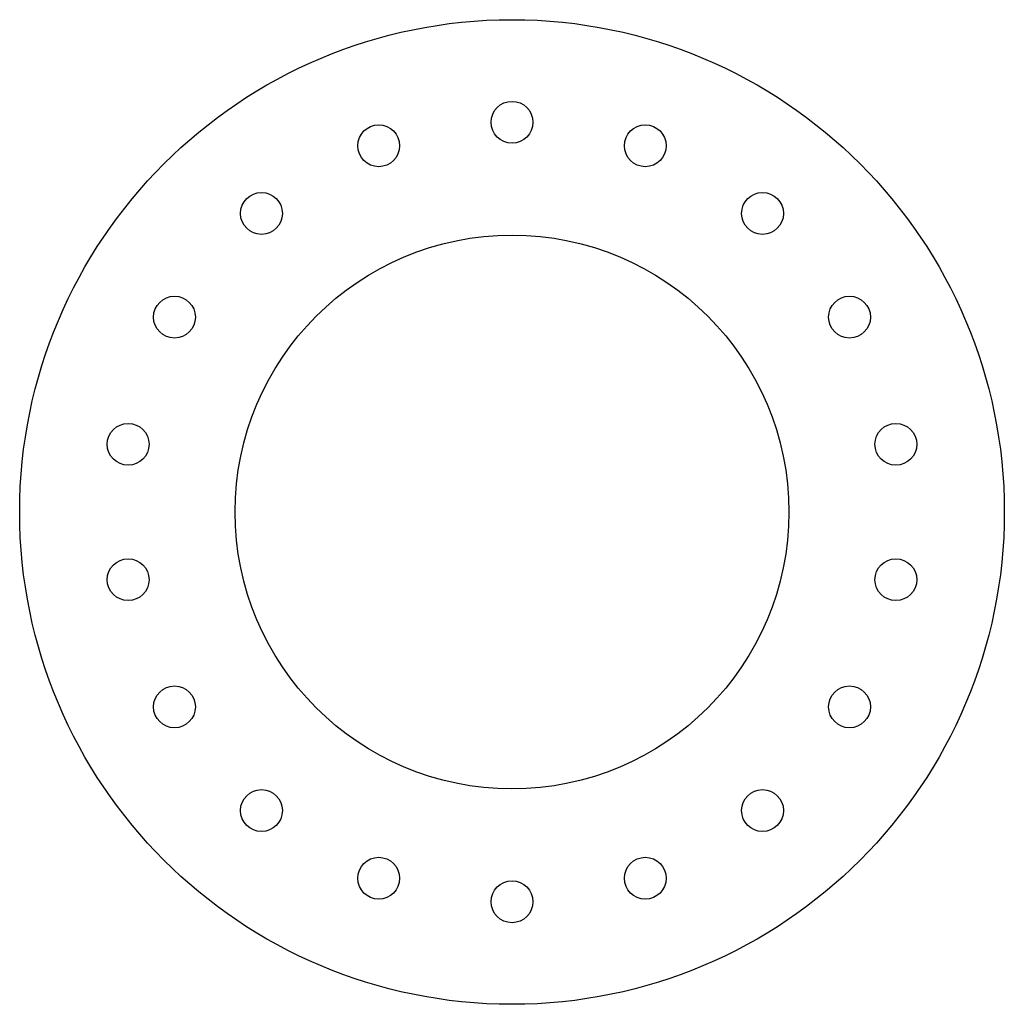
# Model space of a CAD drawing. Header units: millimetres. Extents: x -120 to 120, y -120 to 120.
import ezdxf

# ---------------------------------------------------------------- set-up
doc = ezdxf.new("R2010")
doc.units = ezdxf.units.MM

msp = doc.modelspace()

# ---------------------------------------------------------------- linework, layer by layer
at = {"color": 7, "linetype": 'Continuous', "lineweight": 25}
for centre, radius in [((0, 0), 120), ((0, 95), 5.1), ((-32.49, 89.27), 5.1), ((32.49, 89.27), 5.1), ((-61.06, 72.77), 5.1), ((61.06, 72.77), 5.1), ((0, 0), 67.5), ((-82.27, 47.5), 5.1), ((82.27, 47.5), 5.1), ((-93.56, 16.5), 5.1), ((93.56, 16.5), 5.1), ((-93.56, -16.5), 5.1), ((93.56, -16.5), 5.1), ((-82.27, -47.5), 5.1), ((82.27, -47.5), 5.1), ((-61.06, -72.77), 5.1), ((61.06, -72.77), 5.1), ((-32.49, -89.27), 5.1), ((32.49, -89.27), 5.1), ((0, -95), 5.1)]:
    msp.add_circle(centre, radius, dxfattribs=at)

doc.saveas('drawing.dxf')
